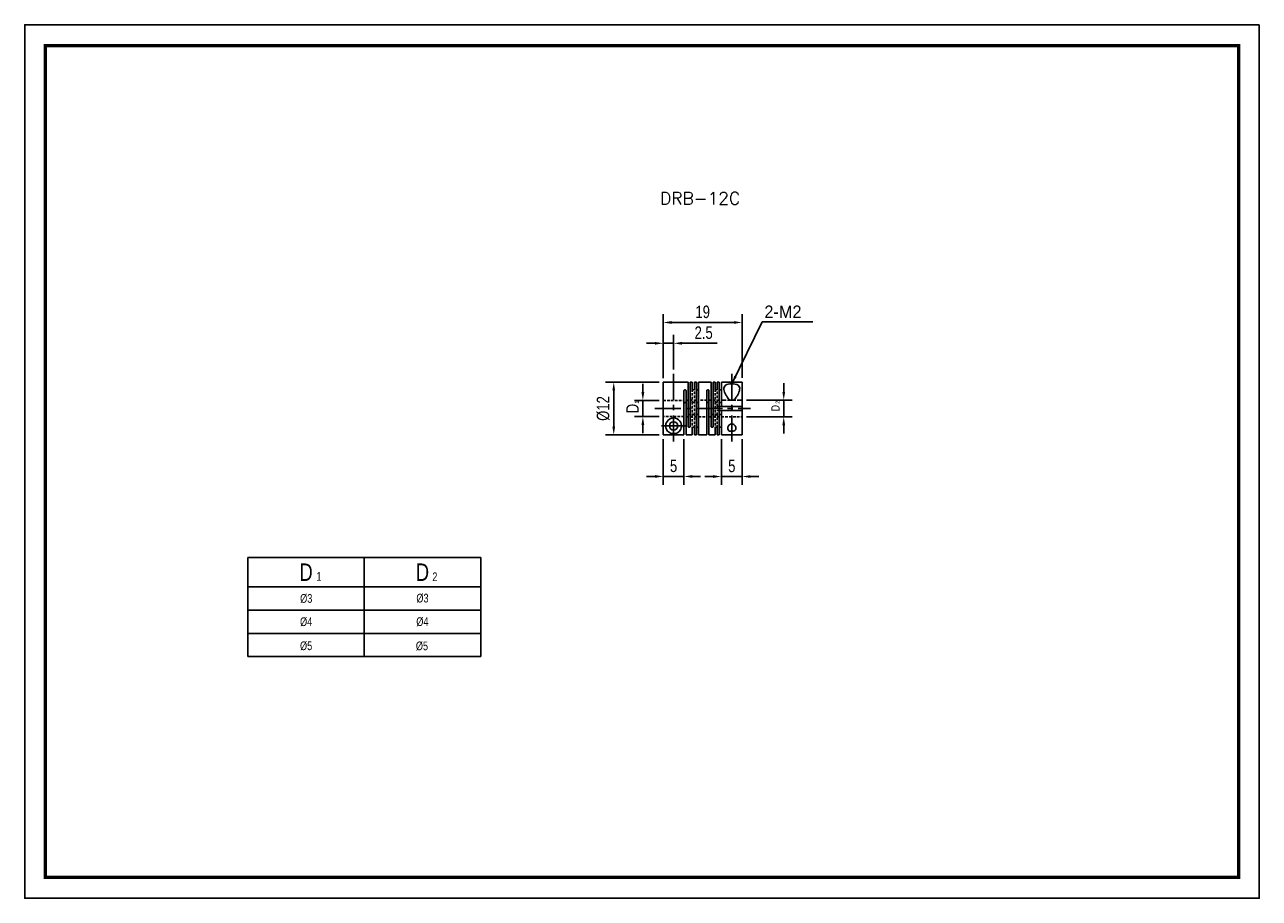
# Model space of a CAD drawing. Header units: millimetres. Extents: x 0 to 297, y 0 to 210.
import ezdxf

# ---------------------------------------------------------------- set-up
doc = ezdxf.new("R2010")
doc.units = ezdxf.units.MM
doc.header["$LTSCALE"] = 5
for name, pattern in [('CENTER', [2, 1.25, -0.25, 0.25, -0.25]), ('DASHED', [0.75, 0.5, -0.25]), ('HIDDEN2', [0.1875, 0.125, -0.0625])]:
    doc.linetypes.add(name, pattern=pattern)
doc.layers.get('0').update_dxf_attribs({"linetype": 'CONTINUOUS'})
doc.layers.get('Defpoints').update_dxf_attribs({"linetype": 'CONTINUOUS'})
for name, color, linetype in [('BM', 2, 'CONTINUOUS'), ('CT', 1, 'CENTER'), ('D', 7, 'CONTINUOUS'), ('DIM', 7, 'CONTINUOUS'), ('HD', 4, 'DASHED')]:
    doc.layers.add(name, color=color, linetype=linetype)
doc.styles.add('H', font='txt.shx')
doc.styles.get("Standard").update_dxf_attribs({"font": 'Gulim.ttf', "width": 0.8, "height": 3})
doc.dimstyles.new('LIM', dxfattribs={"dimtxt": 2, "dimasz": 2, "dimexe": 2, "dimexo": 1, "dimgap": 1, "dimtad": 1, "dimdec": 3, "dimzin": 9, "dimdsep": 46, "dimtxsty": 'Standard', "dimcen": 3, "dimclrd": 1, "dimclre": 1, "dimadec": 0, "dimazin": 0, "dimtfac": 1, "dimtdec": 3, "dimtmove": 0, "dimatfit": 3, "dimfxl": 0, "dimtolj": 1, "dimtzin": 0, "dimarcsym": 0})

# ---------------------------------------------------------------- blocks, each defined once
blk = doc.blocks.new('*D34')
at = {"layer": 'Defpoints', "color": 0}
for p in [(153.6, 124.08), (141.71, 111.4), (153.6, 111.4)]:
    blk.add_point(p, dxfattribs=at)
at = {"layer": 'DIM', "color": 1, "lineweight": -2}
for p, q in [((152.6, 124.08), (139.71, 124.08)), ((141.71, 122.08), (141.71, 113.4)), ((152.6, 111.4), (139.71, 111.4))]:
    blk.add_line(p, q, dxfattribs=at)
at = {"layer": 'DIM', "color": 1}
for points in [[(141.37, 122.08), (142.04, 122.08), (141.71, 124.08)], [(141.37, 113.4), (142.04, 113.4), (141.71, 111.4)]]:
    blk.add_solid(points, dxfattribs=at)
at = {"layer": 'DIM', "color": 0, "insert": (139.17, 117.74), "char_height": 3, "attachment_point": 5, "rotation": 90}
blk.add_mtext('\\A1;%%C12', dxfattribs=at)
blk = doc.blocks.new('*D35')
at = {"layer": 'Defpoints', "color": 0}
for p in [(153.6, 119.67), (148.71, 115.8), (153.6, 115.8)]:
    blk.add_point(p, dxfattribs=at)
at = {"layer": 'DIM', "color": 1, "lineweight": -2}
for p, q in [((148.71, 121.67), (148.71, 123.67)), ((152.6, 119.67), (146.71, 119.67)), ((148.71, 119.67), (148.71, 115.8)), ((152.6, 115.8), (146.71, 115.8)), ((148.71, 113.8), (148.71, 111.8))]:
    blk.add_line(p, q, dxfattribs=at)
at = {"layer": 'DIM', "color": 1}
for points in [[(148.37, 121.67), (149.04, 121.67), (148.71, 119.67)], [(148.37, 113.8), (149.04, 113.8), (148.71, 115.8)]]:
    blk.add_solid(points, dxfattribs=at)
at = {"layer": 'DIM', "color": 0, "insert": (146.21, 117.73), "char_height": 3, "attachment_point": 5, "rotation": 90}
blk.add_mtext('\\A1;D', dxfattribs=at)
blk = doc.blocks.new('*D36')
at = {"layer": 'Defpoints', "color": 0}
for p in [(167.6, 111.38), (172.6, 111.38), (172.6, 101.38)]:
    blk.add_point(p, dxfattribs=at)
at = {"layer": 'DIM', "color": 1, "lineweight": -2}
for p, q in [((167.6, 110.38), (167.6, 99.38)), ((172.6, 110.38), (172.6, 99.38)), ((165.6, 101.38), (163.6, 101.38)), ((167.6, 101.38), (172.6, 101.38)), ((174.6, 101.38), (176.6, 101.38))]:
    blk.add_line(p, q, dxfattribs=at)
at = {"layer": 'DIM', "color": 1}
for points in [[(165.6, 101.72), (165.6, 101.05), (167.6, 101.38)], [(174.6, 101.72), (174.6, 101.05), (172.6, 101.38)]]:
    blk.add_solid(points, dxfattribs=at)
at = {"layer": 'DIM', "color": 0, "insert": (170.1, 103.92), "char_height": 3, "attachment_point": 5}
blk.add_mtext('\\A1;5', dxfattribs=at)
blk = doc.blocks.new('*D37')
at = {"layer": 'Defpoints', "color": 0}
for p in [(153.6, 111.4), (158.6, 111.4), (158.6, 101.41)]:
    blk.add_point(p, dxfattribs=at)
at = {"layer": 'DIM', "color": 1, "lineweight": -2}
for p, q in [((153.6, 110.4), (153.6, 99.41)), ((158.6, 110.4), (158.6, 99.41)), ((151.6, 101.41), (149.6, 101.41)), ((153.6, 101.41), (158.6, 101.41)), ((160.6, 101.41), (162.6, 101.41))]:
    blk.add_line(p, q, dxfattribs=at)
at = {"layer": 'DIM', "color": 1}
for points in [[(151.6, 101.74), (151.6, 101.07), (153.6, 101.41)], [(160.6, 101.74), (160.6, 101.07), (158.6, 101.41)]]:
    blk.add_solid(points, dxfattribs=at)
at = {"layer": 'DIM', "color": 0, "insert": (156.1, 103.94), "char_height": 3, "attachment_point": 5}
blk.add_mtext('\\A1;5', dxfattribs=at)
blk = doc.blocks.new('*D38')
at = {"layer": 'Defpoints', "color": 0}
for p in [(156.1, 133.42), (156.1, 126.08), (153.6, 124.06)]:
    blk.add_point(p, dxfattribs=at)
at = {"layer": 'DIM', "color": 1, "lineweight": -2}
for p, q in [((153.6, 125.06), (153.6, 135.42)), ((156.1, 127.08), (156.1, 135.42)), ((151.6, 133.42), (149.6, 133.42)), ((153.6, 133.42), (156.1, 133.42)), ((158.1, 133.42), (166.56, 133.42))]:
    blk.add_line(p, q, dxfattribs=at)
at = {"layer": 'DIM', "color": 1}
for points in [[(151.6, 133.75), (151.6, 133.08), (153.6, 133.42)], [(158.1, 133.75), (158.1, 133.08), (156.1, 133.42)]]:
    blk.add_solid(points, dxfattribs=at)
at = {"layer": 'DIM', "color": 0, "insert": (163.33, 135.96), "char_height": 3, "attachment_point": 5}
blk.add_mtext('\\A1;2.5', dxfattribs=at)
blk = doc.blocks.new('*D39')
at = {"layer": 'Defpoints', "color": 0}
for p in [(172.6, 138.42), (153.6, 124.08), (172.6, 124.08)]:
    blk.add_point(p, dxfattribs=at)
at = {"layer": 'DIM', "color": 1, "lineweight": -2}
for p, q in [((153.6, 125.08), (153.6, 140.42)), ((172.6, 125.08), (172.6, 140.42)), ((155.6, 138.42), (170.6, 138.42))]:
    blk.add_line(p, q, dxfattribs=at)
at = {"layer": 'DIM', "color": 1}
for points in [[(155.6, 138.75), (155.6, 138.09), (153.6, 138.42)], [(170.6, 138.75), (170.6, 138.09), (172.6, 138.42)]]:
    blk.add_solid(points, dxfattribs=at)
at = {"layer": 'DIM', "color": 0, "insert": (163.1, 140.96), "char_height": 3, "attachment_point": 5}
blk.add_mtext('\\A1;19', dxfattribs=at)

msp = doc.modelspace()

# ---------------------------------------------------------------- linework, layer by layer
for p, q in [((53.6936, 81.8916), (109.6936, 81.8916)), ((53.6936, 81.8916), (53.6936, 58.0916)), ((109.6936, 81.8916), (109.6936, 58.0916)), ((53.6936, 58.0916), (109.6936, 58.0916))]:
    msp.add_line(p, q)
at = {"color": 4}
for p, q in [((81.6936, 81.8916), (81.6936, 58.0916)), ((53.6936, 74.8916), (109.6936, 74.8916))]:
    msp.add_line(p, q, dxfattribs=at)
at = {"color": 1}
for p, q in [((53.6936, 69.2916), (109.6936, 69.2916)), ((53.6936, 63.6916), (109.6936, 63.6916))]:
    msp.add_line(p, q, dxfattribs=at)
msp.add_lwpolyline([(297, 210), (0, 210), (0, 0), (297, 0)], close=True)
msp.add_lwpolyline([(292, 205, 0.8, 0.8, 0), (5, 205, 0.8, 0.8, 0), (5, 5, 0.8, 0.8, 0), (292, 5, 0.8, 0.8, 0)], format="xyseb", close=True)
at = {"layer": 'BM', "linetype": 'Continuous'}
for p, q in [((159.6005, 124.0828), (153.6005, 124.0828)), ((153.6232, 124.0631), (153.6005, 124.0828)), ((153.6005, 111.4026), (153.6005, 124.0631)), ((153.6232, 124.0631), (153.6005, 124.0631)), ((158.6005, 122.0427), (158.6005, 111.4026)), ((159.1005, 111.3828), (159.1005, 122.0427)), ((159.6005, 124.0828), (159.6005, 113.423)), ((160.1005, 124.0828), (160.1005, 113.423)), ((160.6005, 124.0828), (160.1005, 124.0828)), ((160.6005, 124.0828), (160.6005, 122.3963)), ((161.1005, 124.0828), (161.1005, 122.3963)), ((161.6005, 124.0828), (161.1005, 124.0828)), ((161.6005, 124.0828), (161.6005, 111.3828)), ((162.1005, 124.0828), (162.1005, 111.3828)), ((165.1005, 124.0828), (162.1005, 124.0828)), ((164.1005, 111.3828), (164.1005, 122.0427)), ((164.6005, 111.3828), (164.6005, 122.0427)), ((165.1005, 124.0828), (165.1005, 113.423)), ((165.6005, 124.0828), (165.6005, 113.423)), ((166.1005, 124.0828), (165.6005, 124.0828)), ((166.1005, 124.0828), (166.1005, 122.3963)), ((167.1005, 124.0828), (166.6005, 124.0828)), ((166.6005, 124.0828), (166.6005, 122.3963)), ((167.1005, 124.0828), (167.1005, 111.3828)), ((172.6005, 124.0828), (167.6005, 124.0828)), ((167.6005, 124.0828), (167.6005, 118.2328)), ((172.6005, 118.2328), (172.6005, 124.0828)), ((170.5257, 119.7328), (169.6754, 119.7328)), ((167.1005, 118.2328), (167.6005, 118.2328)), ((167.1005, 117.2328), (167.6005, 117.2328)), ((167.6005, 118.2328), (172.6005, 118.2328)), ((167.6005, 117.2328), (172.6005, 117.2328)), ((167.6005, 117.2328), (167.6005, 111.3828)), ((172.6005, 117.2328), (172.6005, 111.3828)), ((160.6005, 113.0694), (160.6005, 111.3828)), ((161.1005, 113.0694), (161.1005, 111.3828)), ((166.1005, 113.0694), (166.1005, 111.3828)), ((166.6005, 113.0694), (166.6005, 111.3828)), ((158.6005, 111.4026), (153.6005, 111.4026)), ((155.6754, 111.706), (156.5257, 111.706)), ((159.1005, 111.3828), (160.6005, 111.3828)), ((161.1005, 111.3828), (161.6005, 111.3828)), ((162.1005, 111.3828), (164.1005, 111.3828)), ((164.6005, 111.3828), (166.1005, 111.3828)), ((166.6005, 111.3828), (167.1005, 111.3828)), ((167.6005, 111.3828), (172.6005, 111.3828))]:
    msp.add_line(p, q, dxfattribs=at)
msp.add_circle((156.1005, 113.5578), 1, dxfattribs=at)
msp.add_ellipse((163.8419, 117.7328), major_axis=(-8.7586, 0), ratio=0.725, start_param=3.0627709, end_param=3.2204144, dxfattribs=at)
for points, knots in [([(158.6005, 122.0427), (158.6005, 122.0633), (158.6054, 122.084), (158.6146, 122.1031), (158.6239, 122.1223), (158.6378, 122.1404), (158.6553, 122.1561), (158.6728, 122.1718), (158.6942, 122.1854), (158.7179, 122.196), (158.7417, 122.2065), (158.7683, 122.2143), (158.7955, 122.2186), (158.8135, 122.2215), (158.8321, 122.223), (158.8505, 122.223), (158.8785, 122.223), (158.9069, 122.2196), (158.9333, 122.213), (158.9597, 122.2064), (158.9849, 122.1965), (159.0067, 122.1841), (159.0286, 122.1716), (159.0477, 122.1562), (159.0625, 122.1391), (159.0774, 122.1221), (159.0883, 122.1028), (159.0944, 122.0829), (159.0985, 122.0698), (159.1005, 122.0563), (159.1005, 122.0427)], [0, 0, 0, 0, 0.10744648, 0.10744648, 0.10744648, 0.21489661, 0.21489661, 0.21489661, 0.32230159, 0.32230159, 0.32230159, 0.42972607, 0.42972607, 0.42972607, 0.49999966, 0.49999966, 0.49999966, 0.60745172, 0.60745172, 0.60745172, 0.71490412, 0.71490412, 0.71490412, 0.82234943, 0.82234943, 0.82234943, 0.92976493, 0.92976493, 0.92976493, 1, 1, 1, 1]), ([(161.1005, 122.3963), (161.1005, 122.3773), (161.0957, 122.3579), (161.0865, 122.3397), (161.0772, 122.3215), (161.0633, 122.3041), (161.0458, 122.2889), (161.0283, 122.2736), (161.0069, 122.2602), (160.9832, 122.2498), (160.9594, 122.2394), (160.9328, 122.2316), (160.9056, 122.2273), (160.8876, 122.2244), (160.869, 122.223), (160.8505, 122.223), (160.8226, 122.223), (160.7942, 122.2264), (160.7678, 122.2329), (160.7414, 122.2395), (160.7162, 122.2493), (160.6944, 122.2615), (160.6725, 122.2738), (160.6534, 122.2888), (160.6386, 122.3053), (160.6237, 122.3217), (160.6128, 122.3401), (160.6067, 122.3588), (160.6026, 122.3711), (160.6005, 122.3837), (160.6005, 122.3963)], [0, 0, 0, 0, 0.10744648, 0.10744648, 0.10744648, 0.21489661, 0.21489661, 0.21489661, 0.32230159, 0.32230159, 0.32230159, 0.42972607, 0.42972607, 0.42972607, 0.49999966, 0.49999966, 0.49999966, 0.60745172, 0.60745172, 0.60745172, 0.71490412, 0.71490412, 0.71490412, 0.82234943, 0.82234943, 0.82234943, 0.92976493, 0.92976493, 0.92976493, 1, 1, 1, 1]), ([(161.6005, 122.3963), (161.6005, 122.3773), (161.6054, 122.3579), (161.6146, 122.3397), (161.6239, 122.3215), (161.6378, 122.3041), (161.6553, 122.2889), (161.6728, 122.2736), (161.6942, 122.2602), (161.7179, 122.2498), (161.7417, 122.2394), (161.7683, 122.2316), (161.7955, 122.2273), (161.8135, 122.2244), (161.8321, 122.223), (161.8505, 122.223), (161.8785, 122.223), (161.9069, 122.2264), (161.9333, 122.2329), (161.9597, 122.2395), (161.9849, 122.2493), (162.0067, 122.2615), (162.0286, 122.2738), (162.0477, 122.2888), (162.0625, 122.3053), (162.0774, 122.3217), (162.0883, 122.3401), (162.0944, 122.3588), (162.0985, 122.3711), (162.1005, 122.3837), (162.1005, 122.3963)], [0, 0, 0, 0, 0.10744648, 0.10744648, 0.10744648, 0.21489661, 0.21489661, 0.21489661, 0.32230159, 0.32230159, 0.32230159, 0.42972607, 0.42972607, 0.42972607, 0.49999966, 0.49999966, 0.49999966, 0.60745172, 0.60745172, 0.60745172, 0.71490412, 0.71490412, 0.71490412, 0.82234943, 0.82234943, 0.82234943, 0.92976493, 0.92976493, 0.92976493, 1, 1, 1, 1]), ([(164.1005, 122.0427), (164.1005, 122.0633), (164.1054, 122.084), (164.1146, 122.1031), (164.1239, 122.1223), (164.1378, 122.1404), (164.1553, 122.1561), (164.1728, 122.1718), (164.1942, 122.1854), (164.2179, 122.196), (164.2417, 122.2065), (164.2683, 122.2143), (164.2955, 122.2186), (164.3135, 122.2215), (164.3321, 122.223), (164.3505, 122.223), (164.3785, 122.223), (164.4069, 122.2196), (164.4333, 122.213), (164.4597, 122.2064), (164.4849, 122.1965), (164.5067, 122.1841), (164.5286, 122.1716), (164.5477, 122.1562), (164.5625, 122.1391), (164.5774, 122.1221), (164.5883, 122.1028), (164.5944, 122.0829), (164.5985, 122.0698), (164.6005, 122.0563), (164.6005, 122.0427)], [0, 0, 0, 0, 0.10744648, 0.10744648, 0.10744648, 0.21489661, 0.21489661, 0.21489661, 0.32230159, 0.32230159, 0.32230159, 0.42972607, 0.42972607, 0.42972607, 0.49999966, 0.49999966, 0.49999966, 0.60745172, 0.60745172, 0.60745172, 0.71490412, 0.71490412, 0.71490412, 0.82234943, 0.82234943, 0.82234943, 0.92976493, 0.92976493, 0.92976493, 1, 1, 1, 1]), ([(166.6005, 122.3963), (166.6005, 122.3773), (166.5957, 122.3579), (166.5865, 122.3397), (166.5772, 122.3215), (166.5633, 122.3041), (166.5458, 122.2889), (166.5283, 122.2736), (166.5069, 122.2602), (166.4832, 122.2498), (166.4594, 122.2394), (166.4328, 122.2316), (166.4056, 122.2273), (166.3876, 122.2244), (166.369, 122.223), (166.3505, 122.223), (166.3226, 122.223), (166.2942, 122.2264), (166.2678, 122.2329), (166.2414, 122.2395), (166.2162, 122.2493), (166.1944, 122.2615), (166.1725, 122.2738), (166.1534, 122.2888), (166.1386, 122.3053), (166.1237, 122.3217), (166.1128, 122.3401), (166.1067, 122.3588), (166.1026, 122.3711), (166.1005, 122.3837), (166.1005, 122.3963)], [0, 0, 0, 0, 0.10744648, 0.10744648, 0.10744648, 0.21489661, 0.21489661, 0.21489661, 0.32230159, 0.32230159, 0.32230159, 0.42972607, 0.42972607, 0.42972607, 0.49999966, 0.49999966, 0.49999966, 0.60745172, 0.60745172, 0.60745172, 0.71490412, 0.71490412, 0.71490412, 0.82234943, 0.82234943, 0.82234943, 0.92976493, 0.92976493, 0.92976493, 1, 1, 1, 1]), ([(167.1005, 122.3963), (167.1005, 122.3773), (167.1054, 122.3579), (167.1146, 122.3397), (167.1239, 122.3215), (167.1378, 122.3041), (167.1553, 122.2889), (167.1728, 122.2736), (167.1942, 122.2602), (167.2179, 122.2498), (167.2417, 122.2394), (167.2683, 122.2316), (167.2955, 122.2273), (167.3135, 122.2244), (167.3321, 122.223), (167.3505, 122.223), (167.3785, 122.223), (167.4069, 122.2264), (167.4333, 122.2329), (167.4597, 122.2395), (167.4849, 122.2493), (167.5067, 122.2615), (167.5286, 122.2738), (167.5477, 122.2888), (167.5625, 122.3053), (167.5774, 122.3217), (167.5883, 122.3401), (167.5944, 122.3588), (167.5985, 122.3711), (167.6005, 122.3837), (167.6005, 122.3963)], [0, 0, 0, 0, 0.10744648, 0.10744648, 0.10744648, 0.21489661, 0.21489661, 0.21489661, 0.32230159, 0.32230159, 0.32230159, 0.42972607, 0.42972607, 0.42972607, 0.49999966, 0.49999966, 0.49999966, 0.60745172, 0.60745172, 0.60745172, 0.71490412, 0.71490412, 0.71490412, 0.82234943, 0.82234943, 0.82234943, 0.92976493, 0.92976493, 0.92976493, 1, 1, 1, 1]), ([(169.6754, 119.7328), (169.4324, 119.9009), (169.2581, 120.1215), (168.9334, 120.5697), (168.794, 120.7997), (168.4316, 121.4798), (168.2556, 121.9327), (168.1663, 122.7411), (168.2651, 123.0928), (168.9368, 123.5573), (169.5065, 123.6608), (170.6858, 123.6618), (171.2632, 123.5566), (171.9318, 123.0972), (172.0349, 122.7458), (171.946, 121.9322), (171.7703, 121.4813), (171.4072, 120.7999), (171.2691, 120.572), (170.9452, 120.1242), (170.7675, 119.9001), (170.5257, 119.7328)], [0, 0, 0, 0, 0.0625, 0.0625, 0.125, 0.125, 0.25, 0.25, 0.375, 0.375, 0.5, 0.5, 0.625, 0.625, 0.75, 0.75, 0.875, 0.875, 0.9375, 0.9375, 1, 1, 1, 1]), ([(159.1005, 118.9592), (159.1005, 118.9743), (159.0984, 118.9893), (159.0941, 119.0037), (159.0877, 119.0248), (159.0765, 119.0451), (159.0615, 119.0628), (159.0465, 119.0804), (159.0273, 119.096), (159.0054, 119.1085), (158.9835, 119.1211), (158.9584, 119.1309), (158.932, 119.1374), (158.906, 119.1438), (158.8781, 119.1471), (158.8505, 119.1471), (158.8226, 119.1471), (158.7942, 119.1436), (158.7678, 119.1371), (158.7414, 119.1305), (158.7162, 119.1205), (158.6944, 119.1078), (158.6726, 119.0951), (158.6534, 119.0793), (158.6386, 119.0616), (158.6239, 119.044), (158.613, 119.0238), (158.6068, 119.0028), (158.6026, 118.9887), (158.6005, 118.974), (158.6005, 118.9592)], [0, 0, 0, 0, 0.07312768, 0.07312768, 0.07312768, 0.18102776, 0.18102776, 0.18102776, 0.28787217, 0.28787217, 0.28787217, 0.39472238, 0.39472238, 0.39472238, 0.50020582, 0.50020582, 0.50020582, 0.60744666, 0.60744666, 0.60744666, 0.71469102, 0.71469102, 0.71469102, 0.82186406, 0.82186406, 0.82186406, 0.9287386, 0.9287386, 0.9287386, 1, 1, 1, 1]), ([(161.6005, 119.3127), (161.6005, 119.2957), (161.6052, 119.278), (161.6143, 119.2611), (161.6234, 119.244), (161.6372, 119.2272), (161.6546, 119.2124), (161.6719, 119.1978), (161.6932, 119.1846), (161.7167, 119.1742), (161.7403, 119.1639), (161.7668, 119.1561), (161.7939, 119.1516), (161.8124, 119.1486), (161.8316, 119.1471), (161.8505, 119.1471), (161.8785, 119.1471), (161.9069, 119.1505), (161.9333, 119.157), (161.9597, 119.1635), (161.9849, 119.1732), (162.0067, 119.1852), (162.0285, 119.1973), (162.0476, 119.2119), (162.0625, 119.2276), (162.0772, 119.2433), (162.0881, 119.2606), (162.0943, 119.2779), (162.0984, 119.2895), (162.1005, 119.3012), (162.1005, 119.3127)], [0, 0, 0, 0, 0.1064063, 0.1064063, 0.1064063, 0.21385276, 0.21385276, 0.21385276, 0.32061029, 0.32061029, 0.32061029, 0.42755595, 0.42755595, 0.42755595, 0.49979301, 0.49979301, 0.49979301, 0.60702673, 0.60702673, 0.60702673, 0.71426398, 0.71426398, 0.71426398, 0.82142992, 0.82142992, 0.82142992, 0.92829738, 0.92829738, 0.92829738, 1, 1, 1, 1]), ([(164.6005, 118.9592), (164.6005, 118.9811), (164.5959, 119.003), (164.5868, 119.023), (164.5777, 119.0433), (164.5639, 119.0622), (164.5465, 119.0785), (164.5292, 119.0946), (164.5079, 119.1086), (164.4844, 119.1193), (164.4608, 119.1301), (164.4343, 119.138), (164.4072, 119.1425), (164.3887, 119.1455), (164.3695, 119.1471), (164.3505, 119.1471), (164.3226, 119.1471), (164.2942, 119.1436), (164.2678, 119.1371), (164.2414, 119.1305), (164.2162, 119.1205), (164.1944, 119.1078), (164.1726, 119.0951), (164.1534, 119.0793), (164.1386, 119.0616), (164.1239, 119.044), (164.113, 119.0238), (164.1068, 119.0028), (164.1026, 118.9887), (164.1005, 118.974), (164.1005, 118.9592)], [0, 0, 0, 0, 0.1064063, 0.1064063, 0.1064063, 0.21385276, 0.21385276, 0.21385276, 0.32061029, 0.32061029, 0.32061029, 0.42755595, 0.42755595, 0.42755595, 0.49979301, 0.49979301, 0.49979301, 0.60702673, 0.60702673, 0.60702673, 0.71426398, 0.71426398, 0.71426398, 0.82142992, 0.82142992, 0.82142992, 0.92829738, 0.92829738, 0.92829738, 1, 1, 1, 1]), ([(167.6005, 119.3127), (167.6005, 119.2956), (167.5958, 119.2777), (167.5866, 119.2607), (167.5774, 119.2436), (167.5636, 119.2269), (167.5462, 119.2122), (167.5289, 119.1975), (167.5075, 119.1844), (167.484, 119.1741), (167.4604, 119.1637), (167.4339, 119.156), (167.4067, 119.1516), (167.3883, 119.1486), (167.3694, 119.1471), (167.3505, 119.1471), (167.3226, 119.1471), (167.2942, 119.1505), (167.2678, 119.157), (167.2414, 119.1635), (167.2162, 119.1732), (167.1944, 119.1852), (167.1726, 119.1973), (167.1534, 119.2119), (167.1386, 119.2276), (167.1239, 119.2433), (167.113, 119.2606), (167.1068, 119.2779), (167.1026, 119.2895), (167.1005, 119.3012), (167.1005, 119.3127)], [0, 0, 0, 0, 0.10718213, 0.10718213, 0.10718213, 0.21440077, 0.21440077, 0.21440077, 0.32116775, 0.32116775, 0.32116775, 0.42812564, 0.42812564, 0.42812564, 0.49977377, 0.49977377, 0.49977377, 0.60701162, 0.60701162, 0.60701162, 0.714253, 0.714253, 0.714253, 0.82142305, 0.82142305, 0.82142305, 0.92829462, 0.92829462, 0.92829462, 1, 1, 1, 1]), ([(160.1005, 116.5065), (160.1005, 116.4846), (160.0959, 116.4627), (160.0868, 116.4427), (160.0777, 116.4224), (160.0639, 116.4035), (160.0465, 116.3872), (160.0292, 116.371), (160.0079, 116.3571), (159.9844, 116.3464), (159.9608, 116.3356), (159.9343, 116.3277), (159.9072, 116.3232), (159.8887, 116.3202), (159.8695, 116.3186), (159.8505, 116.3186), (159.8226, 116.3186), (159.7942, 116.322), (159.7678, 116.3286), (159.7414, 116.3352), (159.7162, 116.3452), (159.6944, 116.3579), (159.6726, 116.3706), (159.6534, 116.3863), (159.6386, 116.4041), (159.6239, 116.4217), (159.613, 116.4418), (159.6068, 116.4628), (159.6026, 116.477), (159.6005, 116.4917), (159.6005, 116.5065)], [0, 0, 0, 0, 0.1064063, 0.1064063, 0.1064063, 0.21385276, 0.21385276, 0.21385276, 0.32061029, 0.32061029, 0.32061029, 0.42755595, 0.42755595, 0.42755595, 0.49979301, 0.49979301, 0.49979301, 0.60702673, 0.60702673, 0.60702673, 0.71426398, 0.71426398, 0.71426398, 0.82142992, 0.82142992, 0.82142992, 0.92829738, 0.92829738, 0.92829738, 1, 1, 1, 1]), ([(162.1005, 116.1529), (162.1005, 116.17), (162.0959, 116.1877), (162.0868, 116.2046), (162.0777, 116.2217), (162.0639, 116.2384), (162.0465, 116.2532), (162.0292, 116.2679), (162.0079, 116.2811), (161.9844, 116.2914), (161.9608, 116.3018), (161.9343, 116.3096), (161.9072, 116.314), (161.8887, 116.3171), (161.8695, 116.3186), (161.8505, 116.3186), (161.8226, 116.3186), (161.7942, 116.3152), (161.7678, 116.3087), (161.7414, 116.3022), (161.7162, 116.2924), (161.6944, 116.2804), (161.6726, 116.2684), (161.6534, 116.2538), (161.6386, 116.2381), (161.6239, 116.2224), (161.613, 116.2051), (161.6068, 116.1878), (161.6026, 116.1762), (161.6005, 116.1644), (161.6005, 116.1529)], [0, 0, 0, 0, 0.1064063, 0.1064063, 0.1064063, 0.21385276, 0.21385276, 0.21385276, 0.32061029, 0.32061029, 0.32061029, 0.42755595, 0.42755595, 0.42755595, 0.49979301, 0.49979301, 0.49979301, 0.60702673, 0.60702673, 0.60702673, 0.71426398, 0.71426398, 0.71426398, 0.82142992, 0.82142992, 0.82142992, 0.92829738, 0.92829738, 0.92829738, 1, 1, 1, 1]), ([(165.1005, 116.5065), (165.1005, 116.4846), (165.1052, 116.4627), (165.1143, 116.4427), (165.1234, 116.4224), (165.1372, 116.4035), (165.1546, 116.3872), (165.1719, 116.371), (165.1932, 116.3571), (165.2167, 116.3464), (165.2403, 116.3356), (165.2668, 116.3277), (165.2939, 116.3232), (165.3124, 116.3202), (165.3316, 116.3186), (165.3505, 116.3186), (165.3785, 116.3186), (165.4069, 116.322), (165.4333, 116.3286), (165.4597, 116.3352), (165.4849, 116.3452), (165.5067, 116.3579), (165.5285, 116.3706), (165.5476, 116.3863), (165.5625, 116.4041), (165.5772, 116.4217), (165.5881, 116.4418), (165.5943, 116.4628), (165.5984, 116.477), (165.6005, 116.4917), (165.6005, 116.5065)], [0, 0, 0, 0, 0.1064063, 0.1064063, 0.1064063, 0.21385276, 0.21385276, 0.21385276, 0.32061029, 0.32061029, 0.32061029, 0.42755595, 0.42755595, 0.42755595, 0.49979301, 0.49979301, 0.49979301, 0.60702673, 0.60702673, 0.60702673, 0.71426398, 0.71426398, 0.71426398, 0.82142992, 0.82142992, 0.82142992, 0.92829738, 0.92829738, 0.92829738, 1, 1, 1, 1]), ([(167.1005, 116.1529), (167.1005, 116.17), (167.1052, 116.1877), (167.1143, 116.2046), (167.1234, 116.2217), (167.1372, 116.2384), (167.1546, 116.2532), (167.1719, 116.2679), (167.1932, 116.2811), (167.2167, 116.2914), (167.2403, 116.3018), (167.2668, 116.3096), (167.2939, 116.314), (167.3124, 116.3171), (167.3316, 116.3186), (167.3505, 116.3186), (167.3785, 116.3186), (167.4069, 116.3152), (167.4333, 116.3087), (167.4597, 116.3022), (167.4849, 116.2924), (167.5067, 116.2804), (167.5285, 116.2684), (167.5476, 116.2538), (167.5625, 116.2381), (167.5772, 116.2224), (167.5881, 116.2051), (167.5943, 116.1878), (167.5984, 116.1762), (167.6005, 116.1644), (167.6005, 116.1529)], [0, 0, 0, 0, 0.10644892, 0.10644892, 0.10644892, 0.2139384, 0.2139384, 0.2139384, 0.32073868, 0.32073868, 0.32073868, 0.42772717, 0.42772717, 0.42772717, 0.49999316, 0.49999316, 0.49999316, 0.60727962, 0.60727962, 0.60727962, 0.71456962, 0.71456962, 0.71456962, 0.82178826, 0.82178826, 0.82178826, 0.92870828, 0.92870828, 0.92870828, 1, 1, 1, 1]), ([(156.5257, 111.706), (156.7687, 111.7618), (156.943, 111.8441), (157.2677, 112.0464), (157.4071, 112.1663), (157.7695, 112.5788), (157.9455, 112.9341), (158.0348, 113.7851), (157.936, 114.2929), (157.2643, 115.1562), (156.6946, 115.4565), (155.5153, 115.4592), (154.9379, 115.1556), (154.2693, 114.3003), (154.1662, 113.7906), (154.2551, 112.9332), (154.4308, 112.5798), (154.7939, 112.1663), (154.932, 112.0476), (155.2559, 111.8452), (155.4336, 111.7615), (155.6754, 111.706)], [0, 0, 0, 0, 0.0625, 0.0625, 0.125, 0.125, 0.25, 0.25, 0.375, 0.375, 0.5, 0.5, 0.625, 0.625, 0.75, 0.75, 0.875, 0.875, 0.9375, 0.9375, 1, 1, 1, 1]), ([(160.1005, 113.423), (160.1005, 113.4024), (160.0957, 113.3817), (160.0865, 113.3626), (160.0772, 113.3434), (160.0633, 113.3253), (160.0458, 113.3096), (160.0283, 113.2939), (160.0069, 113.2803), (159.9832, 113.2697), (159.9594, 113.2592), (159.9328, 113.2514), (159.9056, 113.247), (159.8876, 113.2442), (159.869, 113.2427), (159.8505, 113.2427), (159.8226, 113.2427), (159.7942, 113.2461), (159.7678, 113.2527), (159.7414, 113.2593), (159.7162, 113.2691), (159.6944, 113.2816), (159.6725, 113.2941), (159.6534, 113.3095), (159.6386, 113.3265), (159.6237, 113.3436), (159.6128, 113.3629), (159.6067, 113.3828), (159.6026, 113.3959), (159.6005, 113.4094), (159.6005, 113.423)], [0, 0, 0, 0, 0.10744648, 0.10744648, 0.10744648, 0.21489661, 0.21489661, 0.21489661, 0.32230159, 0.32230159, 0.32230159, 0.42972607, 0.42972607, 0.42972607, 0.49999966, 0.49999966, 0.49999966, 0.60745172, 0.60745172, 0.60745172, 0.71490412, 0.71490412, 0.71490412, 0.82234943, 0.82234943, 0.82234943, 0.92976493, 0.92976493, 0.92976493, 1, 1, 1, 1]), ([(160.6005, 113.0694), (160.6005, 113.0884), (160.6054, 113.1078), (160.6146, 113.126), (160.6239, 113.1441), (160.6378, 113.1616), (160.6553, 113.1768), (160.6728, 113.192), (160.6942, 113.2054), (160.7179, 113.2159), (160.7417, 113.2263), (160.7683, 113.234), (160.7955, 113.2384), (160.8135, 113.2412), (160.8321, 113.2427), (160.8505, 113.2427), (160.8785, 113.2427), (160.9069, 113.2393), (160.9333, 113.2328), (160.9597, 113.2262), (160.9849, 113.2164), (161.0067, 113.2041), (161.0286, 113.1919), (161.0477, 113.1769), (161.0625, 113.1604), (161.0774, 113.144), (161.0883, 113.1256), (161.0944, 113.1069), (161.0985, 113.0946), (161.1005, 113.0819), (161.1005, 113.0694)], [0, 0, 0, 0, 0.10744648, 0.10744648, 0.10744648, 0.21489661, 0.21489661, 0.21489661, 0.32230159, 0.32230159, 0.32230159, 0.42972607, 0.42972607, 0.42972607, 0.49999966, 0.49999966, 0.49999966, 0.60745172, 0.60745172, 0.60745172, 0.71490412, 0.71490412, 0.71490412, 0.82234943, 0.82234943, 0.82234943, 0.92976493, 0.92976493, 0.92976493, 1, 1, 1, 1]), ([(162.1005, 113.0694), (162.1005, 113.0884), (162.0957, 113.1078), (162.0865, 113.126), (162.0772, 113.1441), (162.0633, 113.1616), (162.0458, 113.1768), (162.0283, 113.192), (162.0069, 113.2054), (161.9832, 113.2159), (161.9594, 113.2263), (161.9328, 113.234), (161.9056, 113.2384), (161.8876, 113.2412), (161.869, 113.2427), (161.8505, 113.2427), (161.8226, 113.2427), (161.7942, 113.2393), (161.7678, 113.2328), (161.7414, 113.2262), (161.7162, 113.2164), (161.6944, 113.2041), (161.6725, 113.1919), (161.6534, 113.1769), (161.6386, 113.1604), (161.6237, 113.144), (161.6128, 113.1256), (161.6067, 113.1069), (161.6026, 113.0946), (161.6005, 113.0819), (161.6005, 113.0694)], [0, 0, 0, 0, 0.10744648, 0.10744648, 0.10744648, 0.21489661, 0.21489661, 0.21489661, 0.32230159, 0.32230159, 0.32230159, 0.42972607, 0.42972607, 0.42972607, 0.49999966, 0.49999966, 0.49999966, 0.60745172, 0.60745172, 0.60745172, 0.71490412, 0.71490412, 0.71490412, 0.82234943, 0.82234943, 0.82234943, 0.92976493, 0.92976493, 0.92976493, 1, 1, 1, 1]), ([(165.6005, 113.423), (165.6005, 113.4024), (165.5957, 113.3817), (165.5865, 113.3626), (165.5772, 113.3434), (165.5633, 113.3253), (165.5458, 113.3096), (165.5283, 113.2939), (165.5069, 113.2803), (165.4832, 113.2697), (165.4594, 113.2592), (165.4328, 113.2514), (165.4056, 113.247), (165.3876, 113.2442), (165.369, 113.2427), (165.3505, 113.2427), (165.3226, 113.2427), (165.2942, 113.2461), (165.2678, 113.2527), (165.2414, 113.2593), (165.2162, 113.2691), (165.1944, 113.2816), (165.1725, 113.2941), (165.1534, 113.3095), (165.1386, 113.3265), (165.1237, 113.3436), (165.1128, 113.3629), (165.1067, 113.3828), (165.1026, 113.3959), (165.1005, 113.4094), (165.1005, 113.423)], [0, 0, 0, 0, 0.10744648, 0.10744648, 0.10744648, 0.21489661, 0.21489661, 0.21489661, 0.32230159, 0.32230159, 0.32230159, 0.42972607, 0.42972607, 0.42972607, 0.49999966, 0.49999966, 0.49999966, 0.60745172, 0.60745172, 0.60745172, 0.71490412, 0.71490412, 0.71490412, 0.82234943, 0.82234943, 0.82234943, 0.92976493, 0.92976493, 0.92976493, 1, 1, 1, 1]), ([(166.1005, 113.0694), (166.1005, 113.0884), (166.1054, 113.1078), (166.1146, 113.126), (166.1239, 113.1441), (166.1378, 113.1616), (166.1553, 113.1768), (166.1728, 113.192), (166.1942, 113.2054), (166.2179, 113.2159), (166.2417, 113.2263), (166.2683, 113.234), (166.2955, 113.2384), (166.3135, 113.2412), (166.3321, 113.2427), (166.3505, 113.2427), (166.3785, 113.2427), (166.4069, 113.2393), (166.4333, 113.2328), (166.4597, 113.2262), (166.4849, 113.2164), (166.5067, 113.2041), (166.5286, 113.1919), (166.5477, 113.1769), (166.5625, 113.1604), (166.5774, 113.144), (166.5883, 113.1256), (166.5944, 113.1069), (166.5985, 113.0946), (166.6005, 113.0819), (166.6005, 113.0694)], [0, 0, 0, 0, 0.10744648, 0.10744648, 0.10744648, 0.21489661, 0.21489661, 0.21489661, 0.32230159, 0.32230159, 0.32230159, 0.42972607, 0.42972607, 0.42972607, 0.49999966, 0.49999966, 0.49999966, 0.60745172, 0.60745172, 0.60745172, 0.71490412, 0.71490412, 0.71490412, 0.82234943, 0.82234943, 0.82234943, 0.92976493, 0.92976493, 0.92976493, 1, 1, 1, 1]), ([(167.6005, 113.0694), (167.6005, 113.0884), (167.5957, 113.1078), (167.5865, 113.126), (167.5772, 113.1441), (167.5633, 113.1616), (167.5458, 113.1768), (167.5283, 113.192), (167.5069, 113.2054), (167.4832, 113.2159), (167.4594, 113.2263), (167.4328, 113.234), (167.4056, 113.2384), (167.3876, 113.2412), (167.369, 113.2427), (167.3505, 113.2427), (167.3226, 113.2427), (167.2942, 113.2393), (167.2678, 113.2328), (167.2414, 113.2262), (167.2162, 113.2164), (167.1944, 113.2041), (167.1725, 113.1919), (167.1534, 113.1769), (167.1386, 113.1604), (167.1237, 113.144), (167.1128, 113.1256), (167.1067, 113.1069), (167.1026, 113.0946), (167.1005, 113.0819), (167.1005, 113.0694)], [0, 0, 0, 0, 0.10744648, 0.10744648, 0.10744648, 0.21489661, 0.21489661, 0.21489661, 0.32230159, 0.32230159, 0.32230159, 0.42972607, 0.42972607, 0.42972607, 0.49999966, 0.49999966, 0.49999966, 0.60745172, 0.60745172, 0.60745172, 0.71490412, 0.71490412, 0.71490412, 0.82234943, 0.82234943, 0.82234943, 0.92976493, 0.92976493, 0.92976493, 1, 1, 1, 1]), ([(171.1005, 112.9483), (171.1005, 113.1536), (171.0221, 113.3741), (170.7337, 113.7865), (170.5044, 114.0042), (170.0445, 114.0673), (169.8836, 114.0328), (169.6199, 113.8996), (169.5123, 113.8069), (169.2474, 113.5098), (169.1443, 113.2882), (169.0781, 112.8706), (169.1205, 112.6693), (169.4183, 112.3606), (169.6922, 112.2545), (170.3074, 112.2185), (170.6257, 112.2896), (171.0151, 112.5543), (171.1005, 112.743), (171.1005, 112.9483)], [0, 0, 0, 0, 0.125, 0.125, 0.25, 0.25, 0.3125, 0.3125, 0.375, 0.375, 0.5, 0.5, 0.625, 0.625, 0.75, 0.75, 0.875, 0.875, 1, 1, 1, 1])]:
    msp.add_open_spline(points, degree=3, knots=knots, dxfattribs=at)
at = {"layer": 'CT'}
for p, q in [((156.1009, 126.0828), (156.1009, 109.4026)), ((170.1005, 126.0828), (170.1005, 109.3828)), ((151.6005, 117.7328), (174.6005, 117.7328)), ((153.2009, 113.5578), (159.0003, 113.5578))]:
    msp.add_line(p, q, dxfattribs=at)
at = {"layer": 'DIM', "color": 1}
for p, q in [((172.6005, 125.0828), (172.6005, 135.4172)), ((182.6005, 121.7328), (182.6005, 123.8483)), ((148.7083, 115.7328), (148.7083, 119.7328)), ((173.6005, 119.7328), (184.6005, 119.7328)), ((182.6005, 115.7328), (182.6005, 119.7328)), ((173.6005, 115.7328), (184.6005, 115.7328)), ((182.6005, 113.7328), (182.6005, 111.7328))]:
    msp.add_line(p, q, dxfattribs=at)
for points in [[(182.2672, 121.7328), (182.9339, 121.7328), (182.6005, 119.7328)], [(182.2672, 113.7328), (182.9339, 113.7328), (182.6005, 115.7328)]]:
    msp.add_solid(points, dxfattribs=at)
at = {"layer": 'HD', "linetype": 'HIDDEN2'}
for p, q in [((160.6005, 122.3963), (160.6005, 119.3127)), ((161.1005, 119.3127), (161.1005, 122.3963)), ((166.1005, 122.3963), (166.1005, 119.3127)), ((166.6005, 119.3127), (166.6005, 122.3963)), ((153.6005, 119.6693), (158.6005, 119.6693)), ((159.6005, 119.7328), (158.6005, 119.7328)), ((160.6005, 119.7328), (160.1005, 119.7328)), ((160.6005, 119.3127), (160.6005, 116.1529)), ((161.6005, 119.7328), (161.1005, 119.7328)), ((161.1005, 116.1529), (161.1005, 119.3127)), ((165.1005, 119.7328), (162.1005, 119.7328)), ((166.1005, 119.7328), (165.6005, 119.7328)), ((166.1005, 119.3127), (166.1005, 116.1529)), ((167.1005, 119.7328), (166.6005, 119.7328)), ((166.6005, 118.2328), (166.6005, 119.3127)), ((168.2005, 119.7328), (167.6005, 119.7328)), ((169.6754, 119.7328), (168.2005, 119.7328)), ((172.0005, 119.7328), (170.5257, 119.7328)), ((172.6005, 119.7328), (172.0005, 119.7328)), ((160.6005, 116.1529), (160.6005, 113.0694)), ((161.1005, 113.0694), (161.1005, 116.1529)), ((166.1005, 116.1529), (166.1005, 113.0694)), ((166.6005, 118.2328), (166.6005, 117.2328)), ((166.6005, 118.2328), (167.1005, 118.2328)), ((166.6005, 117.2328), (167.1005, 117.2328)), ((166.6005, 116.1529), (166.6005, 117.2328)), ((166.6005, 113.0694), (166.6005, 116.1529)), ((158.6005, 115.7963), (153.6005, 115.7963)), ((159.1005, 115.7328), (160.6005, 115.7328)), ((161.1005, 115.7328), (161.6005, 115.7328)), ((162.1005, 115.7328), (164.1005, 115.7328)), ((164.6005, 115.7328), (166.1005, 115.7328)), ((166.6005, 115.7328), (167.1005, 115.7328)), ((167.6005, 115.7328), (172.6005, 115.7328))]:
    msp.add_line(p, q, dxfattribs=at)
for points, knots in [([(161.1005, 119.3127), (161.1005, 119.2957), (161.0959, 119.278), (161.0868, 119.2611), (161.0777, 119.244), (161.0639, 119.2272), (161.0465, 119.2124), (161.0292, 119.1978), (161.0079, 119.1846), (160.9844, 119.1742), (160.9608, 119.1639), (160.9343, 119.1561), (160.9072, 119.1516), (160.8887, 119.1486), (160.8695, 119.1471), (160.8505, 119.1471), (160.8226, 119.1471), (160.7942, 119.1505), (160.7678, 119.157), (160.7414, 119.1635), (160.7162, 119.1732), (160.6944, 119.1852), (160.6726, 119.1973), (160.6534, 119.2119), (160.6386, 119.2276), (160.6239, 119.2433), (160.613, 119.2606), (160.6068, 119.2779), (160.6026, 119.2895), (160.6005, 119.3012), (160.6005, 119.3127)], [0, 0, 0, 0, 0.1064063, 0.1064063, 0.1064063, 0.21385276, 0.21385276, 0.21385276, 0.32061029, 0.32061029, 0.32061029, 0.42755595, 0.42755595, 0.42755595, 0.49979301, 0.49979301, 0.49979301, 0.60702673, 0.60702673, 0.60702673, 0.71426398, 0.71426398, 0.71426398, 0.82142992, 0.82142992, 0.82142992, 0.92829738, 0.92829738, 0.92829738, 1, 1, 1, 1]), ([(166.1005, 119.3127), (166.1005, 119.3075), (166.101, 119.3022), (166.1019, 119.2968), (166.1047, 119.2793), (166.1125, 119.2613), (166.1246, 119.2445), (166.1365, 119.228), (166.153, 119.2122), (166.1726, 119.1987), (166.1922, 119.1852), (166.2154, 119.1736), (166.2404, 119.165), (166.2655, 119.1564), (166.2931, 119.1507), (166.3208, 119.1483), (166.3486, 119.146), (166.3773, 119.147), (166.4046, 119.1512), (166.4319, 119.1555), (166.4586, 119.1631), (166.4824, 119.1734), (166.5061, 119.1836), (166.5277, 119.1967), (166.5452, 119.2114), (166.5627, 119.226), (166.5767, 119.2426), (166.586, 119.2596), (166.5954, 119.2766), (166.6003, 119.2944), (166.6005, 119.3115), (166.6005, 119.3119), (166.6005, 119.3123), (166.6005, 119.3127)], [0, 0, 0, 0, 0.03267638, 0.03267638, 0.03267638, 0.14119739, 0.14119739, 0.14119739, 0.2482717, 0.2482717, 0.2482717, 0.35502107, 0.35502107, 0.35502107, 0.46205587, 0.46205587, 0.46205587, 0.569268, 0.569268, 0.569268, 0.67649748, 0.67649748, 0.67649748, 0.78369602, 0.78369602, 0.78369602, 0.8906618, 0.8906618, 0.8906618, 0.99738729, 0.99738729, 0.99738729, 1, 1, 1, 1]), ([(160.6005, 116.1529), (160.6005, 116.17), (160.6052, 116.1877), (160.6143, 116.2046), (160.6234, 116.2217), (160.6372, 116.2384), (160.6546, 116.2532), (160.6719, 116.2679), (160.6932, 116.2811), (160.7167, 116.2914), (160.7403, 116.3018), (160.7668, 116.3096), (160.7939, 116.314), (160.8124, 116.3171), (160.8316, 116.3186), (160.8505, 116.3186), (160.8785, 116.3186), (160.9069, 116.3152), (160.9333, 116.3087), (160.9597, 116.3022), (160.9849, 116.2924), (161.0067, 116.2804), (161.0285, 116.2684), (161.0476, 116.2538), (161.0625, 116.2381), (161.0772, 116.2224), (161.0881, 116.2051), (161.0943, 116.1878), (161.0984, 116.1762), (161.1005, 116.1644), (161.1005, 116.1529)], [0, 0, 0, 0, 0.1064063, 0.1064063, 0.1064063, 0.21385276, 0.21385276, 0.21385276, 0.32061029, 0.32061029, 0.32061029, 0.42755595, 0.42755595, 0.42755595, 0.49979301, 0.49979301, 0.49979301, 0.60702673, 0.60702673, 0.60702673, 0.71426398, 0.71426398, 0.71426398, 0.82142992, 0.82142992, 0.82142992, 0.92829738, 0.92829738, 0.92829738, 1, 1, 1, 1]), ([(166.6005, 116.1529), (166.6005, 116.1582), (166.6001, 116.1635), (166.5992, 116.1688), (166.5964, 116.1864), (166.5886, 116.2044), (166.5765, 116.2211), (166.5646, 116.2377), (166.5481, 116.2535), (166.5285, 116.267), (166.5089, 116.2805), (166.4857, 116.2921), (166.4607, 116.3007), (166.4356, 116.3093), (166.408, 116.315), (166.3803, 116.3174), (166.3525, 116.3197), (166.3238, 116.3187), (166.2965, 116.3144), (166.2692, 116.3102), (166.2425, 116.3025), (166.2187, 116.2923), (166.195, 116.2821), (166.1734, 116.269), (166.1559, 116.2543), (166.1384, 116.2397), (166.1244, 116.2231), (166.115, 116.2061), (166.1057, 116.1891), (166.1008, 116.1713), (166.1006, 116.1542), (166.1005, 116.1538), (166.1005, 116.1534), (166.1005, 116.1529)], [0, 0, 0, 0, 0.03267638, 0.03267638, 0.03267638, 0.14119739, 0.14119739, 0.14119739, 0.2482717, 0.2482717, 0.2482717, 0.35502107, 0.35502107, 0.35502107, 0.46205587, 0.46205587, 0.46205587, 0.569268, 0.569268, 0.569268, 0.67649748, 0.67649748, 0.67649748, 0.78369602, 0.78369602, 0.78369602, 0.8906618, 0.8906618, 0.8906618, 0.99738729, 0.99738729, 0.99738729, 1, 1, 1, 1])]:
    msp.add_open_spline(points, degree=3, knots=knots, dxfattribs=at)

# ---------------------------------------------------------------- texts
at = {"color": 0}
for s, insert, char_height, width, attachment_point in [('D', (67.6936, 78.3916), 4.2, 28, 5), ('D', (95.6936, 78.3916), 4.2, 28, 5), ('1', (70.1895, 78.4165), 2.1, 6.3, 1), ('2', (98.0598, 78.3361), 2.1, 3.36, 1), ('%%c3', (67.7287, 72.0447), 2.1, 28, 5), ('%%c3', (95.6903, 72.1255), 2.1, 28, 5), ('%%c4', (67.7117, 66.4497), 2.1, 28, 5), ('%%c4', (95.6646, 66.4633), 2.1, 28, 5), ('%%c5', (67.7027, 60.6663), 2.1, 28, 5), ('%%c5', (95.5678, 60.6313), 2.1, 28, 5)]:
    msp.add_mtext(s, dxfattribs=dict(at, insert=insert, char_height=char_height, width=width, attachment_point=attachment_point))
at = {"layer": 'D', "insert": (152.8305, 169.7583), "char_height": 3, "attachment_point": 1, "style": 'H'}
msp.add_mtext('DRB-12C', dxfattribs=at)
at = {"layer": 'DIM'}
msp.add_text('2-M2', height=3, dxfattribs=at).set_placement((177.9346, 139.4923))
at = {"layer": 'DIM', "char_height": 1, "attachment_point": 1, "rotation": 90}
for s, insert, width in [('1', (146.7639, 118.9245), 24.8), ('2', (180.6195, 118.8947), 20.6)]:
    msp.add_mtext(s, dxfattribs=dict(at, insert=insert, width=width))
at = {"layer": 'DIM', "insert": (180.6005, 117.825), "char_height": 2, "attachment_point": 5, "rotation": 90}
msp.add_mtext('D', dxfattribs=at)

# ---------------------------------------------------------------- dimensions: what is measured, and where the dimension line sits
at = {"layer": 'DIM'}
for base, p1, p2, picture, middle in [((172.6005, 138.4191), (153.6005, 124.0828), (172.6005, 124.0828), '*D39', (163.1005, 140.961)), ((156.1009, 133.4172), (153.6005, 124.0631), (156.1009, 126.0828), '*D38', (163.3299, 135.9552)), ((158.6005, 101.4075), (153.6005, 111.4026), (158.6005, 111.4026), '*D37', (156.1005, 103.9435)), ((172.6005, 101.3828), (167.6005, 111.3828), (172.6005, 111.3828), '*D36', (170.1005, 103.9188))]:
    dim = msp.add_linear_dim(base=base, p1=p1, p2=p2, dimstyle='LIM', dxfattribs=at)
    dim.commit()
    dim.dimension.update_dxf_attribs({"geometry": picture, "text_midpoint": middle})
for base, p1, p2, text, picture, middle in [((141.7083, 111.4026), (153.6005, 124.0828), (153.6005, 111.4026), '%%C12', '*D34', (139.1664, 117.7427)), ((148.7083, 115.7963), (153.6005, 119.6693), (153.6005, 115.7963), 'D', '*D35', (146.2063, 117.7328))]:
    dim = msp.add_linear_dim(base=base, p1=p1, p2=p2, angle=90, text=text, dimstyle='LIM', dxfattribs=at)
    dim.commit()
    dim.dimension.update_dxf_attribs({"geometry": picture, "text_midpoint": middle})

# ---------------------------------------------------------------- leaders
msp.add_leader([(170.1003, 123.6613), (177.405, 138.5968), (189.6148, 138.5968)], dimstyle='LIM', override={"dimgap": 1, "dimtad": 0}, dxfattribs=at)

doc.saveas('drawing.dxf')
